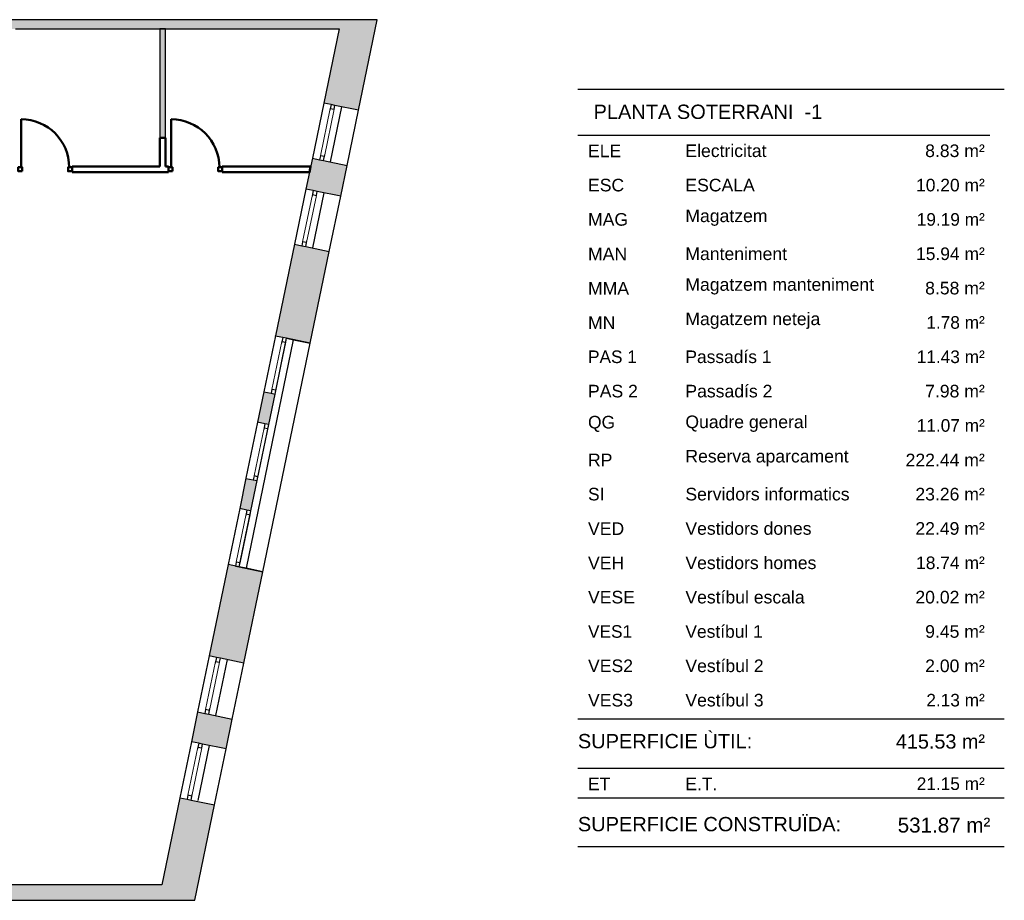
# Model space of a CAD drawing. Header units: metres. Extents: x -1 to 438, y -6 to 28.
# Tile 6 of 6: x 421 to 438, y 13 to 28. Entities that reach past the tile are written whole.
import ezdxf

# ---------------------------------------------------------------- set-up
doc = ezdxf.new("R2010")
doc.units = ezdxf.units.M
doc.linetypes.add('CONTINUA', pattern=[0])
doc.linetypes.add('PUNKT', pattern=[6.35, 0, -6.35])
for name, color, linetype, lineweight in [('3D P5 MURS', 7, 'CONTINUA', 25), ('3D P5 MURS NOUS', 7, 'CONTINUA', 25), ('PS-1 RESUM LOCALS', 7, 'CONTINUA', 25)]:
    doc.layers.add(name, color=color, linetype=linetype, lineweight=lineweight)
doc.styles.add('ARIAL', font='arial.ttf')

msp = doc.modelspace()

# ---------------------------------------------------------------- hatches: boundary and pattern name
at = {"layer": '3D P5 MURS', "linetype": 'CONTINUA', "lineweight": 18, "true_color": 0xa0a0a0, "transparency": 33554687}
for points in [[(426.846, 28.228), (401.29, 28.228), (401.259, 28.068), (426.813, 28.068)], [(427.152, 26.646), (427.48, 28.228), (426.846, 28.228), (426.545, 26.772)], [(426.345, 25.809), (426.233, 25.268), (426.84, 25.142), (426.952, 25.683)], [(426.308, 22.576), (426.641, 24.179), (426.034, 24.305), (425.702, 22.705), (425.896, 22.665), (425.896, 22.661)], [(425.896, 22.665), (425.701, 22.705), (425.7, 22.702), (425.896, 22.661)], [(425.498, 21.726), (425.388, 21.194), (425.583, 21.153), (425.694, 21.686)], [(425.185, 20.215), (425.076, 19.686), (425.271, 19.646), (425.381, 20.174)], [(425.149, 16.985), (425.48, 18.581), (424.873, 18.707), (424.542, 17.11)], [(424.34, 16.132), (424.232, 15.612), (424.839, 15.486), (424.947, 16.007)], [(424.291, 12.841), (424.636, 14.507), (424.029, 14.633), (423.658, 12.841)], [(398.242, 12.841), (423.658, 12.841), (423.714, 13.111), (398.295, 13.111)]]:
    msp.add_hatch(color=253, dxfattribs=at).paths.add_polyline_path(points)
at = {"layer": '3D P5 MURS NOUS', "linetype": 'CONTINUA', "lineweight": 18, "true_color": 0x006e00, "transparency": 33554687}
msp.add_hatch(color=96, dxfattribs=at).paths.add_polyline_path([(423.68, 28.068), (423.68, 26.164), (423.78, 26.164), (423.78, 28.068)])

# ---------------------------------------------------------------- linework, layer by layer
at = {"layer": '3D P5 MURS', "color": 7, "linetype": 'CONTINUA', "lineweight": 25, "transparency": 33554687}
for p, q in [((426.846, 28.228), (401.29, 28.228)), ((427.48, 28.228), (426.846, 28.228)), ((427.152, 26.646), (427.48, 28.228)), ((421.157, 28.068), (426.813, 28.068)), ((426.813, 28.068), (426.545, 26.772)), ((426.545, 26.772), (426.345, 25.809)), ((426.672, 26.745), (426.545, 26.772)), ((426.855, 26.707), (426.656, 25.744)), ((426.74, 26.731), (426.672, 26.745)), ((427.152, 26.646), (426.74, 26.731)), ((426.952, 25.683), (427.152, 26.646)), ((426.345, 25.809), (426.233, 25.268)), ((426.345, 25.809), (426.472, 25.782)), ((426.472, 25.782), (426.541, 25.768)), ((426.541, 25.768), (426.952, 25.683)), ((426.84, 25.142), (426.952, 25.683)), ((426.233, 25.268), (426.034, 24.305)), ((426.36, 25.241), (426.233, 25.268)), ((426.544, 25.203), (426.345, 24.24)), ((426.429, 25.227), (426.36, 25.241)), ((426.84, 25.142), (426.429, 25.227)), ((426.641, 24.179), (426.84, 25.142)), ((426.034, 24.305), (425.702, 22.705)), ((426.034, 24.305), (426.161, 24.278)), ((426.161, 24.278), (426.229, 24.264)), ((426.229, 24.264), (426.641, 24.179)), ((426.308, 22.576), (426.641, 24.179)), ((426.011, 22.637), (425.186, 18.642)), ((425.48, 18.581), (426.308, 22.576)), ((425.48, 18.581), (426.307, 22.576)), ((425.7, 22.702), (425.498, 21.726)), ((425.694, 21.686), (425.896, 22.661)), ((425.701, 22.705), (425.7, 22.702)), ((425.701, 22.701), (425.7, 22.702)), ((425.702, 22.705), (425.701, 22.705)), ((425.795, 22.682), (425.701, 22.701)), ((425.827, 22.675), (425.795, 22.682)), ((425.896, 22.661), (425.827, 22.675)), ((425.896, 22.661), (425.896, 22.661)), ((425.896, 22.661), (425.896, 22.661)), ((425.896, 22.661), (426.016, 22.636)), ((426.308, 22.576), (425.896, 22.661)), ((426.016, 22.636), (426.011, 22.637)), ((426.016, 22.636), (426.307, 22.576)), ((426.307, 22.576), (426.308, 22.576)), ((425.498, 21.726), (425.388, 21.194)), ((425.498, 21.726), (425.499, 21.726)), ((425.499, 21.726), (425.625, 21.7)), ((425.583, 21.153), (425.694, 21.686)), ((425.625, 21.7), (425.694, 21.686)), ((425.388, 21.194), (425.185, 20.215)), ((425.389, 21.194), (425.388, 21.194)), ((425.515, 21.167), (425.389, 21.194)), ((425.583, 21.153), (425.515, 21.167)), ((425.381, 20.174), (425.583, 21.153)), ((425.185, 20.215), (425.076, 19.686)), ((425.185, 20.215), (425.185, 20.214)), ((425.185, 20.214), (425.312, 20.188)), ((425.271, 19.646), (425.381, 20.174)), ((425.312, 20.188), (425.381, 20.174)), ((425.076, 19.686), (424.873, 18.707)), ((425.069, 18.667), (425.271, 19.646)), ((425.203, 19.66), (425.076, 19.686)), ((425.076, 19.686), (425.076, 19.686)), ((425.271, 19.646), (425.203, 19.66)), ((424.873, 18.707), (424.542, 17.11)), ((425.069, 18.667), (424.873, 18.707)), ((425.186, 18.642), (425.069, 18.667)), ((425.069, 18.667), (425.48, 18.581)), ((425.149, 16.985), (425.48, 18.581)), ((425.48, 18.581), (425.186, 18.642)), ((424.542, 17.11), (424.34, 16.132)), ((424.67, 17.084), (424.542, 17.11)), ((424.855, 17.046), (424.653, 16.068)), ((424.738, 17.07), (424.67, 17.084)), ((425.149, 16.985), (424.738, 17.07)), ((424.947, 16.007), (425.149, 16.985)), ((424.34, 16.132), (424.232, 15.612)), ((424.34, 16.132), (424.467, 16.106)), ((424.467, 16.106), (424.536, 16.092)), ((424.536, 16.092), (424.947, 16.007)), ((424.839, 15.486), (424.947, 16.007)), ((424.232, 15.612), (424.029, 14.633)), ((424.359, 15.586), (424.232, 15.612)), ((424.545, 15.547), (424.346, 14.584)), ((424.428, 15.571), (424.359, 15.586)), ((424.839, 15.486), (424.428, 15.571)), ((424.636, 14.507), (424.839, 15.486)), ((424.029, 14.633), (423.714, 13.111)), ((424.029, 14.633), (424.157, 14.606)), ((424.157, 14.606), (424.225, 14.592)), ((424.225, 14.592), (424.636, 14.507)), ((424.291, 12.841), (424.636, 14.507)), ((423.714, 13.111), (398.295, 13.111)), ((398.242, 12.841), (423.658, 12.841)), ((423.658, 12.841), (424.291, 12.841))]:
    msp.add_line(p, q, dxfattribs=at)
at = {"layer": '3D P5 MURS', "color": 7, "linetype": 'PUNKT', "lineweight": 25, "transparency": 33554687}
for p, q in [((426.672, 26.745), (426.472, 25.782)), ((426.541, 25.768), (426.74, 26.731)), ((426.74, 26.731), (426.672, 26.745)), ((426.472, 25.782), (426.541, 25.768)), ((426.36, 25.241), (426.161, 24.278)), ((426.229, 24.264), (426.429, 25.227)), ((426.429, 25.227), (426.36, 25.241)), ((426.161, 24.278), (426.229, 24.264)), ((425.827, 22.675), (425.625, 21.7)), ((425.694, 21.686), (425.896, 22.661)), ((425.896, 22.661), (425.827, 22.675)), ((425.625, 21.7), (425.694, 21.686)), ((425.515, 21.167), (425.312, 20.188)), ((425.583, 21.153), (425.515, 21.167)), ((425.381, 20.174), (425.583, 21.153)), ((425.312, 20.188), (425.381, 20.174)), ((425.203, 19.66), (425, 18.681)), ((425.069, 18.667), (425.271, 19.646)), ((425.271, 19.646), (425.203, 19.66)), ((425, 18.681), (425.069, 18.667)), ((424.67, 17.084), (424.467, 16.106)), ((424.536, 16.092), (424.738, 17.07)), ((424.738, 17.07), (424.67, 17.084)), ((424.467, 16.106), (424.536, 16.092)), ((424.359, 15.586), (424.157, 14.606)), ((424.225, 14.592), (424.428, 15.571)), ((424.428, 15.571), (424.359, 15.586)), ((424.157, 14.606), (424.225, 14.592))]:
    msp.add_line(p, q, dxfattribs=at)
at = {"layer": '3D P5 MURS', "color": 40, "linetype": 'CONTINUA', "lineweight": 18, "transparency": 33554687}
for points in [[(426.555, 25.837), (426.726, 26.663), (426.658, 26.677), (426.487, 25.851), (426.555, 25.837)], [(426.244, 24.333), (426.415, 25.159), (426.346, 25.173), (426.175, 24.347), (426.244, 24.333)], [(425.708, 21.754), (425.881, 22.593), (425.813, 22.607), (425.639, 21.768), (425.708, 21.754)], [(425.395, 20.243), (425.569, 21.085), (425.501, 21.099), (425.326, 20.257), (425.395, 20.243)], [(425.083, 18.735), (425.257, 19.577), (425.189, 19.592), (425.014, 18.749), (425.083, 18.735)], [(424.55, 16.16), (424.724, 17.001), (424.655, 17.015), (424.481, 16.175), (424.55, 16.16)], [(424.239, 14.661), (424.414, 15.503), (424.345, 15.517), (424.171, 14.675), (424.239, 14.661)]]:
    msp.add_lwpolyline(points, close=True, dxfattribs=at)
at = {"layer": '3D P5 MURS', "color": 7, "linetype": 'CONTINUA', "lineweight": 25, "transparency": 33554687}
for points in [[(426.726, 26.663), (426.74, 26.731), (426.672, 26.745), (426.658, 26.677), (426.726, 26.663)], [(426.541, 25.768), (426.555, 25.837), (426.487, 25.851), (426.472, 25.782), (426.541, 25.768)], [(426.415, 25.159), (426.429, 25.227), (426.36, 25.241), (426.346, 25.173), (426.415, 25.159)], [(426.229, 24.264), (426.244, 24.333), (426.175, 24.347), (426.161, 24.278), (426.229, 24.264)], [(425.881, 22.593), (425.896, 22.661), (425.827, 22.675), (425.813, 22.607), (425.881, 22.593)], [(425.694, 21.686), (425.708, 21.754), (425.639, 21.768), (425.625, 21.7), (425.694, 21.686)], [(425.569, 21.085), (425.583, 21.153), (425.515, 21.167), (425.501, 21.099), (425.569, 21.085)], [(425.381, 20.174), (425.395, 20.243), (425.326, 20.257), (425.312, 20.188), (425.381, 20.174)], [(425.257, 19.577), (425.271, 19.646), (425.203, 19.66), (425.189, 19.592), (425.257, 19.577)], [(425.069, 18.667), (425.083, 18.735), (425.014, 18.749), (425, 18.681), (425.069, 18.667)], [(424.724, 17.001), (424.738, 17.07), (424.67, 17.084), (424.655, 17.015), (424.724, 17.001)], [(424.536, 16.092), (424.55, 16.16), (424.481, 16.175), (424.467, 16.106), (424.536, 16.092)], [(424.414, 15.503), (424.428, 15.571), (424.359, 15.586), (424.345, 15.517), (424.414, 15.503)], [(424.225, 14.592), (424.239, 14.661), (424.171, 14.675), (424.157, 14.606), (424.225, 14.592)]]:
    msp.add_lwpolyline(points, close=True, dxfattribs=at)
at = {"layer": '3D P5 MURS NOUS', "color": 7, "linetype": 'CONTINUA', "lineweight": 25, "transparency": 33554687}
for p, q in [((423.68, 28.068), (423.68, 26.164)), ((423.78, 28.068), (423.68, 28.068)), ((423.78, 26.164), (423.78, 28.068)), ((423.68, 26.164), (423.78, 26.164))]:
    msp.add_line(p, q, dxfattribs=at)
at = {"layer": '3D P5 MURS NOUS', "color": 4, "linetype": 'CONTINUA', "lineweight": 50, "transparency": 33554687}
for p, q in [((421.257, 25.649), (421.257, 26.489)), ((423.88, 25.649), (423.88, 26.489)), ((423.68, 26.164), (423.68, 25.664)), ((423.78, 26.164), (423.68, 26.164)), ((423.78, 25.664), (423.78, 26.164)), ((422.147, 25.564), (422.147, 25.664)), ((423.68, 25.664), (422.147, 25.664)), ((423.83, 25.664), (423.78, 25.664)), ((423.83, 25.664), (423.83, 25.564)), ((424.77, 25.564), (424.77, 25.664)), ((426.315, 25.664), (424.77, 25.664)), ((426.294, 25.564), (426.315, 25.664)), ((422.147, 25.564), (423.83, 25.564)), ((424.77, 25.564), (426.294, 25.564))]:
    msp.add_line(p, q, dxfattribs=at)
for points in [[(421.277, 25.579), (421.207, 25.579), (421.207, 25.649), (421.277, 25.649), (421.277, 25.579)], [(422.147, 25.579), (422.077, 25.579), (422.077, 25.649), (422.147, 25.649), (422.147, 25.579)], [(423.9, 25.579), (423.83, 25.579), (423.83, 25.649), (423.9, 25.649), (423.9, 25.579)], [(424.77, 25.579), (424.7, 25.579), (424.7, 25.649), (424.77, 25.649), (424.77, 25.579)]]:
    msp.add_lwpolyline(points, close=True, dxfattribs=at)
for centre in [(421.257, 25.649), (423.88, 25.649)]:
    msp.add_arc(centre, 0.84, 0, 90, dxfattribs=at)
at = {"layer": 'PS-1 RESUM LOCALS', "color": 7, "linetype": 'CONTINUA', "lineweight": 25, "transparency": 33554687}
for p, q in [((438.434, 27.009), (430.984, 27.009)), ((430.984, 26.209), (438.184, 26.209)), ((430.984, 16.009), (438.434, 16.009)), ((430.984, 15.148), (438.434, 15.148)), ((430.984, 14.629), (438.434, 14.629)), ((430.984, 13.779), (438.434, 13.779))]:
    msp.add_line(p, q, dxfattribs=at)

# ---------------------------------------------------------------- texts
at = {"layer": 'PS-1 RESUM LOCALS', "color": 7, "linetype": 'CONTINUA', "lineweight": 25, "transparency": 33554687, "style": 'ARIAL'}
for s, insert, char_height, width, attachment_point in [('\\W1.00; PLANTA SOTERRANI  -1', (431.161, 26.744), 0.25, 4.22446, 1), ('\\W1.00;ELE', (431.161, 25.825), 0.22, 0.69277, 7), ('\\W1.00;Electricitat', (432.862, 25.825), 0.22, 1.53281, 7), ('\\W1.00;    8.83 m²', (438.093, 25.825), 0.22, 1.49198, 9), ('\\W0.99;    10.20 m²', (438.093, 25.225), 0.22, 1.66328, 9), ('\\W1.00;ESC', (431.161, 25.225), 0.22, 0.74418, 7), ('\\W1.00;ESCALA', (432.862, 25.225), 0.22, 1.32744, 7), ('\\W1.00;MAG', (431.161, 24.625), 0.22, 0.80986, 7), ('\\W1.00;Magatzem', (432.862, 24.625), 0.22, 1.55122, 7), ('\\W0.98;   19.19 m²', (438.093, 24.625), 0.22, 1.57773, 9), ('\\W1.00;Manteniment', (432.862, 24.025), 0.22, 1.89602, 7), ('\\W0.99;   15.94 m²', (438.093, 24.025), 0.22, 1.57895, 9), ('\\W1.00;MAN', (431.161, 24.025), 0.22, 0.79557, 7), ('\\W1.00;Magatzem manteniment', (432.862, 23.425), 0.22, 3.42136, 7), ('\\W1.00;MMA', (431.161, 23.425), 0.22, 0.82841, 7), ('\\W1.00;    8.58 m²', (438.093, 23.425), 0.22, 1.49198, 9), ('\\W1.00;Magatzem neteja', (432.862, 22.825), 0.22, 2.47903, 7), ('\\W0.98;    1.78 m²', (438.093, 22.825), 0.22, 1.49067, 9), ('\\W1.00;MN', (431.161, 22.825), 0.22, 0.59012, 7), ('\\W0.98;PAS 1', (431.161, 22.225), 0.22, 0.98035, 7), ('\\W0.99;Passadís 1', (432.862, 22.225), 0.22, 1.63424, 7), ('\\W0.98;   11.43 m²', (438.093, 22.225), 0.22, 1.57773, 9), ('\\W1.00;PAS 2', (431.161, 21.625), 0.22, 0.98242, 7), ('\\W1.00;Passadís 2', (432.862, 21.625), 0.22, 1.63544, 7), ('\\W1.00;    7.98 m²', (438.093, 21.625), 0.22, 1.49198, 9), ('\\W0.99;QG', (431.161, 21.025), 0.22, 0.58558, 7), ('\\W1.00;Quadre general', (432.862, 21.025), 0.22, 2.25916, 7), ('\\W0.98;   11.07 m²', (438.093, 21.025), 0.22, 1.57773, 9), ('\\W1.00;RP', (431.161, 20.425), 0.22, 0.53868, 7), ('\\W1.00;Reserva aparcament', (432.862, 20.425), 0.22, 2.97777, 7), ('\\W1.00;  222.44 m²', (438.093, 20.425), 0.22, 1.66837, 9), ('\\W0.99;SI', (431.161, 19.825), 0.22, 0.39816, 7), ('\\W1.00;Servidors informatics', (432.862, 19.825), 0.22, 2.99236, 7), ('\\W1.00;   23.26 m²', (438.093, 19.825), 0.22, 1.58018, 9), ('\\W1.00;VED', (431.161, 19.225), 0.22, 0.74418, 7), ('\\W1.00;Vestidors dones', (432.862, 19.225), 0.22, 2.32504, 7), ('\\W1.00;   22.49 m²', (438.093, 19.225), 0.22, 1.58018, 9), ('\\W1.00;VEH', (431.161, 18.625), 0.22, 0.74418, 7), ('\\W1.00;Vestidors homes', (432.862, 18.625), 0.22, 2.40932, 7), ('\\W0.99;   18.74 m²', (438.093, 18.625), 0.22, 1.57895, 9), ('\\W1.00;VESE', (431.161, 18.025), 0.22, 0.93107, 7), ('\\W1.00;Vestíbul escala', (432.862, 18.025), 0.22, 2.20399, 7), ('\\W1.00;   20.02 m²', (438.093, 18.025), 0.22, 1.58018, 9), ('\\W0.98;VES1', (431.161, 17.425), 0.22, 0.89592, 7), ('\\W0.99;Vestíbul 1', (432.862, 17.425), 0.22, 1.4801, 7), ('\\W1.00;    9.45 m²', (438.093, 17.425), 0.22, 1.49198, 9), ('\\W1.00;VES2', (431.161, 16.825), 0.22, 0.89821, 7), ('\\W1.00;Vestíbul 2', (432.862, 16.825), 0.22, 1.48143, 7), ('\\W1.00;    2.00 m²', (438.093, 16.825), 0.22, 1.49198, 9), ('\\W1.00;VES3', (431.161, 16.225), 0.22, 0.89821, 7), ('\\W1.00;Vestíbul 3', (432.862, 16.225), 0.22, 1.48143, 7), ('\\W0.98;    2.13 m²', (438.093, 16.225), 0.22, 1.49067, 9), ('\\W1.00;SUPERFICIE ÙTIL: ', (430.984, 15.747), 0.25, 3.27077, 1), ('\\W0.99;  415.53 m²', (436.348, 15.741), 0.25, 1.89454, 1), ('\\W0.99;ET', (431.161, 14.765), 0.22, 0.50131, 7), ('\\W0.99;E.T.', (432.862, 14.765), 0.22, 0.66987, 7), ('\\W0.98;   21.15 m²', (438.093, 14.765), 0.22, 1.57773, 9), ('\\W1.00;SUPERFICIE CONSTRUÏDA: ', (430.984, 14.297), 0.25, 4.82929, 1), ('\\W0.99;531.87 m²', (438.19, 14.021), 0.26, 1.77102, 9)]:
    msp.add_mtext(s, dxfattribs=dict(at, insert=insert, char_height=char_height, width=width, attachment_point=attachment_point))

doc.saveas('drawing.dxf')
